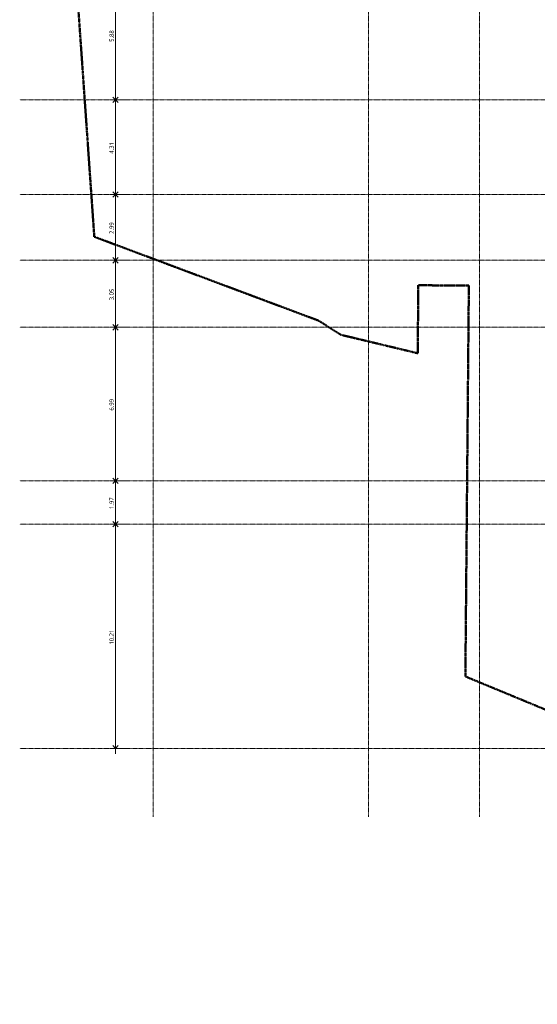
# Model space of a CAD drawing. Header units: millimetres. Extents: x -59616 to 35213, y -20402 to 53287.
# Tile 1 of 256: x -59616 to -36055, y -18022 to 26822. Entities that reach past the tile are written whole.
import ezdxf

# ---------------------------------------------------------------- set-up
doc = ezdxf.new("R2010")
doc.units = ezdxf.units.MM
doc.linetypes.add('Double tiret', pattern=[42.8625, 15.875, -4.7625, 6.35, -4.7625, 6.35, -4.7625])
doc.linetypes.add('Ligne de quadrillage', pattern=[22.225, 12.7, -3.175, 3.175, -3.175])
for name, color, linetype, lineweight in [('A-ANNO-DIMS', 211, 'Continuous', 9), ('A-ANNO-DIMS-100', 211, 'Continuous', 9), ('C-PROP-LINE', 91, 'Double tiret', 25), ('S-GRID', 1, 'Continuous', 9)]:
    doc.layers.add(name, color=color, linetype=linetype, lineweight=lineweight)
doc.styles.add('Trebuchet MS_B', font='txt', dxfattribs={"height": 200})
doc.dimstyles.new('Cotes_linéaires_rouge_2mm_1', dxfattribs={"dimscale": 304.8, "dimtxt": 206.190181, "dimasz": 0.410105, "dimexe": 0.82021, "dimexo": 0.0625, "dimgap": 0.065617, "dimtad": 1, "dimlfac": 0.001, "dimrnd": 0.01, "dimzin": 0, "dimdsep": 46, "dimtxsty": 'Trebuchet MS_B', "dimblk1": 'OPEN30', "dimblk2": 'OPEN30', "dimsah": 1, "dimcen": 0.09, "dimdle": 0.82021, "dimazin": 0, "dimtfac": 1, "dimtdec": 4, "dimtix": 1, "dimtmove": 0, "dimatfit": 3, "dimfxl": 1.64042, "dimfxlon": 1, "dimtvp": 1, "dimtolj": 1, "dimtzin": 0, "dimarcsym": 2})

# ---------------------------------------------------------------- blocks, each defined once
blk = doc.blocks.new('Family - ___-384955-Niveau Toiture')
at = {"layer": 'C-PROP-LINE', "color": 10, "lineweight": 50}
for p, q in [((18022, -3301), (3090, -39329)), ((-14709, -39171), (-14729, -41471)), ((3090, -39329), (-14709, -39171)), ((-14729, -41471), (-11630, -41498)), ((-11630, -41498), (-12471, -44999)), ((-12471, -44999), (-13116, -46011)), ((-13116, -46011), (-16935, -56220)), ((-16935, -56220), (-45166, -58193))]:
    blk.add_line(p, q, dxfattribs=at)
blk = doc.blocks.new('DIMBLOCK46-Niveau Toiture')
at = {"layer": 'A-ANNO-DIMS-100', "lineweight": 25}
for p, q in [((-55256, 29051), (-55381, 29176)), ((-55256, 29051), (-55131, 29176)), ((-55256, 29051), (-55381, 28926)), ((-55256, 29051), (-55131, 28926)), ((-55256, 23169), (-55381, 23294)), ((-55256, 23169), (-55381, 23044)), ((-55256, 23169), (-55131, 23294)), ((-55256, 23169), (-55131, 23044))]:
    blk.add_line(p, q, dxfattribs=at)
at = {"layer": 'A-ANNO-DIMS-100'}
for p, q in [((-54756, 29051), (-55506, 29051)), ((-55256, 29051), (-55256, 23169)), ((-55256, 29051), (-54756, 29051)), ((-54756, 23169), (-55506, 23169)), ((-55256, 23169), (-54756, 23169))]:
    blk.add_line(p, q, dxfattribs=at)
at = {"layer": 'A-ANNO-DIMS-100', "color": 0, "insert": (-55532, 25813), "char_height": 200, "width": 712.93, "attachment_point": 1, "rotation": 90, "line_spacing_factor": 1.048425, "style": 'Trebuchet MS_B'}
blk.add_mtext('5.88', dxfattribs=at)
blk = doc.blocks.new('_Open30')
at = {"color": 0, "linetype": 'ByBlock', "lineweight": -2}
for p, q in [((-1, 0.27), (0, 0)), ((0, 0), (-1, -0.27)), ((0, 0), (-1, 0))]:
    blk.add_line(p, q, dxfattribs=at)
blk = doc.blocks.new('DIMBLOCK47-Niveau Toiture')
at = {"layer": 'A-ANNO-DIMS-100'}
for p, q in [((-54756, 23169), (-55506, 23169)), ((-55256, 23169), (-55256, 18859)), ((-55256, 23169), (-54756, 23169)), ((-54756, 18859), (-55506, 18859)), ((-55256, 18859), (-54756, 18859))]:
    blk.add_line(p, q, dxfattribs=at)
at = {"layer": 'A-ANNO-DIMS-100', "lineweight": 25}
for p, q in [((-55256, 23169), (-55381, 23294)), ((-55256, 23169), (-55381, 23044)), ((-55256, 23169), (-55131, 23294)), ((-55256, 23169), (-55131, 23044)), ((-55256, 18859), (-55381, 18984)), ((-55256, 18859), (-55381, 18734)), ((-55256, 18859), (-55131, 18984)), ((-55256, 18859), (-55131, 18734))]:
    blk.add_line(p, q, dxfattribs=at)
at = {"layer": 'A-ANNO-DIMS-100', "color": 0, "insert": (-55532, 20717), "char_height": 200, "width": 712.93, "attachment_point": 1, "rotation": 90, "line_spacing_factor": 1.048425, "style": 'Trebuchet MS_B'}
blk.add_mtext('4.31', dxfattribs=at)
blk = doc.blocks.new('DIMBLOCK48-Niveau Toiture')
at = {"layer": 'A-ANNO-DIMS-100'}
for p, q in [((-54756, 18859), (-55506, 18859)), ((-55256, 18859), (-55256, 15865)), ((-55256, 18859), (-54756, 18859)), ((-54756, 15865), (-55506, 15865)), ((-55256, 15865), (-54756, 15865))]:
    blk.add_line(p, q, dxfattribs=at)
at = {"layer": 'A-ANNO-DIMS-100', "lineweight": 25}
for p, q in [((-55256, 18859), (-55381, 18984)), ((-55256, 18859), (-55381, 18734)), ((-55256, 18859), (-55131, 18984)), ((-55256, 18859), (-55131, 18734)), ((-55256, 15865), (-55381, 15990)), ((-55256, 15865), (-55381, 15740)), ((-55256, 15865), (-55131, 15990)), ((-55256, 15865), (-55131, 15740))]:
    blk.add_line(p, q, dxfattribs=at)
at = {"layer": 'A-ANNO-DIMS-100', "color": 0, "insert": (-55532, 17065), "char_height": 200, "width": 712.93, "attachment_point": 1, "rotation": 90, "line_spacing_factor": 1.048425, "style": 'Trebuchet MS_B'}
blk.add_mtext('2.99', dxfattribs=at)
blk = doc.blocks.new('DIMBLOCK49-Niveau Toiture')
at = {"layer": 'A-ANNO-DIMS-100'}
for p, q in [((-54756, 15865), (-55506, 15865)), ((-55256, 15865), (-55256, 12812)), ((-55256, 15865), (-54756, 15865)), ((-54756, 12812), (-55506, 12812)), ((-55256, 12812), (-54756, 12812))]:
    blk.add_line(p, q, dxfattribs=at)
at = {"layer": 'A-ANNO-DIMS-100', "lineweight": 25}
for p, q in [((-55256, 15865), (-55381, 15990)), ((-55256, 15865), (-55381, 15740)), ((-55256, 15865), (-55131, 15990)), ((-55256, 15865), (-55131, 15740)), ((-55256, 12812), (-55381, 12937)), ((-55256, 12812), (-55381, 12687)), ((-55256, 12812), (-55131, 12937)), ((-55256, 12812), (-55131, 12687))]:
    blk.add_line(p, q, dxfattribs=at)
at = {"layer": 'A-ANNO-DIMS-100', "color": 0, "insert": (-55532, 14041), "char_height": 200, "width": 712.93, "attachment_point": 1, "rotation": 90, "line_spacing_factor": 1.048425, "style": 'Trebuchet MS_B'}
blk.add_mtext('3.05', dxfattribs=at)
blk = doc.blocks.new('DIMBLOCK50-Niveau Toiture')
at = {"layer": 'A-ANNO-DIMS-100'}
for p, q in [((-54756, 12812), (-55506, 12812)), ((-55256, 12812), (-55256, 5819)), ((-55256, 12812), (-54756, 12812)), ((-54756, 5819), (-55506, 5819)), ((-55256, 5819), (-54756, 5819))]:
    blk.add_line(p, q, dxfattribs=at)
at = {"layer": 'A-ANNO-DIMS-100', "lineweight": 25}
for p, q in [((-55256, 12812), (-55381, 12937)), ((-55256, 12812), (-55381, 12687)), ((-55256, 12812), (-55131, 12937)), ((-55256, 12812), (-55131, 12687)), ((-55256, 5819), (-55381, 5944)), ((-55256, 5819), (-55131, 5944)), ((-55256, 5819), (-55381, 5694)), ((-55256, 5819), (-55131, 5694))]:
    blk.add_line(p, q, dxfattribs=at)
at = {"layer": 'A-ANNO-DIMS-100', "color": 0, "insert": (-55532, 9018), "char_height": 200, "width": 712.93, "attachment_point": 1, "rotation": 90, "line_spacing_factor": 1.048425, "style": 'Trebuchet MS_B'}
blk.add_mtext('6.99', dxfattribs=at)
blk = doc.blocks.new('DIMBLOCK51-Niveau Toiture')
at = {"layer": 'A-ANNO-DIMS-100', "lineweight": 25}
for p, q in [((-55256, 5819), (-55381, 5944)), ((-55256, 5819), (-55131, 5944)), ((-55256, 5819), (-55381, 5694)), ((-55256, 5819), (-55131, 5694)), ((-55256, 3849), (-55381, 3974)), ((-55256, 3849), (-55381, 3724)), ((-55256, 3849), (-55131, 3974)), ((-55256, 3849), (-55131, 3724))]:
    blk.add_line(p, q, dxfattribs=at)
at = {"layer": 'A-ANNO-DIMS-100'}
for p, q in [((-54756, 5819), (-55506, 5819)), ((-55256, 5819), (-55256, 3849)), ((-55256, 5819), (-54756, 5819)), ((-54756, 3849), (-55506, 3849)), ((-55256, 3849), (-54756, 3849))]:
    blk.add_line(p, q, dxfattribs=at)
at = {"layer": 'A-ANNO-DIMS-100', "color": 0, "insert": (-55532, 4537), "char_height": 200, "width": 712.93, "attachment_point": 1, "rotation": 90, "line_spacing_factor": 1.048425, "style": 'Trebuchet MS_B'}
blk.add_mtext('1.97', dxfattribs=at)
blk = doc.blocks.new('DIMBLOCK52-Niveau Toiture')
at = {"layer": 'A-ANNO-DIMS-100'}
for p, q in [((-54756, 3849), (-55506, 3849)), ((-55256, 3849), (-55256, -6614)), ((-55256, 3849), (-54756, 3849)), ((-54756, -6364), (-55506, -6364)), ((-55256, -6364), (-54756, -6364))]:
    blk.add_line(p, q, dxfattribs=at)
at = {"layer": 'A-ANNO-DIMS-100', "lineweight": 25}
for p, q in [((-55256, 3849), (-55381, 3974)), ((-55256, 3849), (-55381, 3724)), ((-55256, 3849), (-55131, 3974)), ((-55256, 3849), (-55131, 3724)), ((-55256, -6364), (-55381, -6239)), ((-55256, -6364), (-55131, -6239))]:
    blk.add_line(p, q, dxfattribs=at)
at = {"layer": 'A-ANNO-DIMS-100', "color": 0, "insert": (-55532, -1637), "char_height": 200, "width": 910.03, "attachment_point": 1, "rotation": 90, "line_spacing_factor": 1.048425, "style": 'Trebuchet MS_B'}
blk.add_mtext('10.21', dxfattribs=at)

msp = doc.modelspace()

# ---------------------------------------------------------------- linework, layer by layer
at = {"layer": 'S-GRID', "linetype": 'Ligne de quadrillage', "lineweight": 18}
for p, q in [((-53540.491, -9486.555), (-53540.491, 51986.924)), ((-43740.491, -9486.555), (-43740.491, 51986.924)), ((-38690.491, -9486.555), (-38690.491, 51986.924)), ((-59615.653, 23169.164), (32789.124, 23169.164)), ((-59615.653, 18858.989), (32789.124, 18858.989)), ((-59615.653, 15865.239), (32789.124, 15865.239)), ((-59615.653, 12811.551), (32789.124, 12811.551)), ((-59615.653, 5818.989), (32789.124, 5818.989)), ((-59615.653, 3848.989), (32789.124, 3848.989)), ((-59615.653, -6364.063), (32789.124, -6364.063))]:
    msp.add_line(p, q, dxfattribs=at)

# ---------------------------------------------------------------- block references
at = {"layer": 'C-PROP-LINE', "color": 10, "lineweight": 50, "rotation": 270.0000000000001}
msp.add_blockref('Family - ___-384955-Niveau Toiture', (0, 0), dxfattribs=at)

# ---------------------------------------------------------------- dimensions: what is measured, and where the dimension line sits
at = {"layer": 'A-ANNO-DIMS'}
for base, p1, p2, override, picture, middle in [((-55255.954, 23169.164), (-54755.954, 29050.937), (-54755.954, 23169.164), {"dimpost": '<>', "dimfxl": 5881.772248}, 'DIMBLOCK46-Niveau Toiture', (-55379.726, 26110.05)), ((-55255.954, 18858.989), (-54755.954, 23169.164), (-54755.954, 18858.989), {"dimpost": '<>', "dimfxl": 4310.175086}, 'DIMBLOCK47-Niveau Toiture', (-55379.726, 21014.077)), ((-55255.954, 15865.239), (-54755.954, 18858.989), (-54755.954, 15865.239), {"dimpost": '<>', "dimfxl": 2993.750004}, 'DIMBLOCK48-Niveau Toiture', (-55379.726, 17362.114)), ((-55255.954, 12811.551), (-54755.954, 15865.239), (-54755.954, 12811.551), {"dimpost": '<>', "dimfxl": 3053.687831}, 'DIMBLOCK49-Niveau Toiture', (-55379.726, 14338.395)), ((-55255.954, 5818.989), (-54755.954, 12811.551), (-54755.954, 5818.989), {"dimpost": '<>', "dimfxl": 6992.562161}, 'DIMBLOCK50-Niveau Toiture', (-55379.928, 9315.27)), ((-55255.954, 3848.989), (-54755.954, 5818.989), (-54755.954, 3848.989), {"dimpost": '<>', "dimfxl": 1969.999999}, 'DIMBLOCK51-Niveau Toiture', (-55379.726, 4833.989)), ((-55255.954, -6364.063), (-54755.954, 3848.989), (-54755.954, -6364.063), {"dimpost": '<>', "dimfxl": 10213.05267}, 'DIMBLOCK52-Niveau Toiture', (-55379.726, -1257.537))]:
    dim = msp.add_linear_dim(base=base, p1=p1, p2=p2, angle=90, dimstyle='Cotes_linéaires_rouge_2mm_1', override=override, dxfattribs=at)
    dim.commit()
    dim.dimension.update_dxf_attribs({"geometry": picture, "text_midpoint": middle})

doc.saveas('drawing.dxf')
